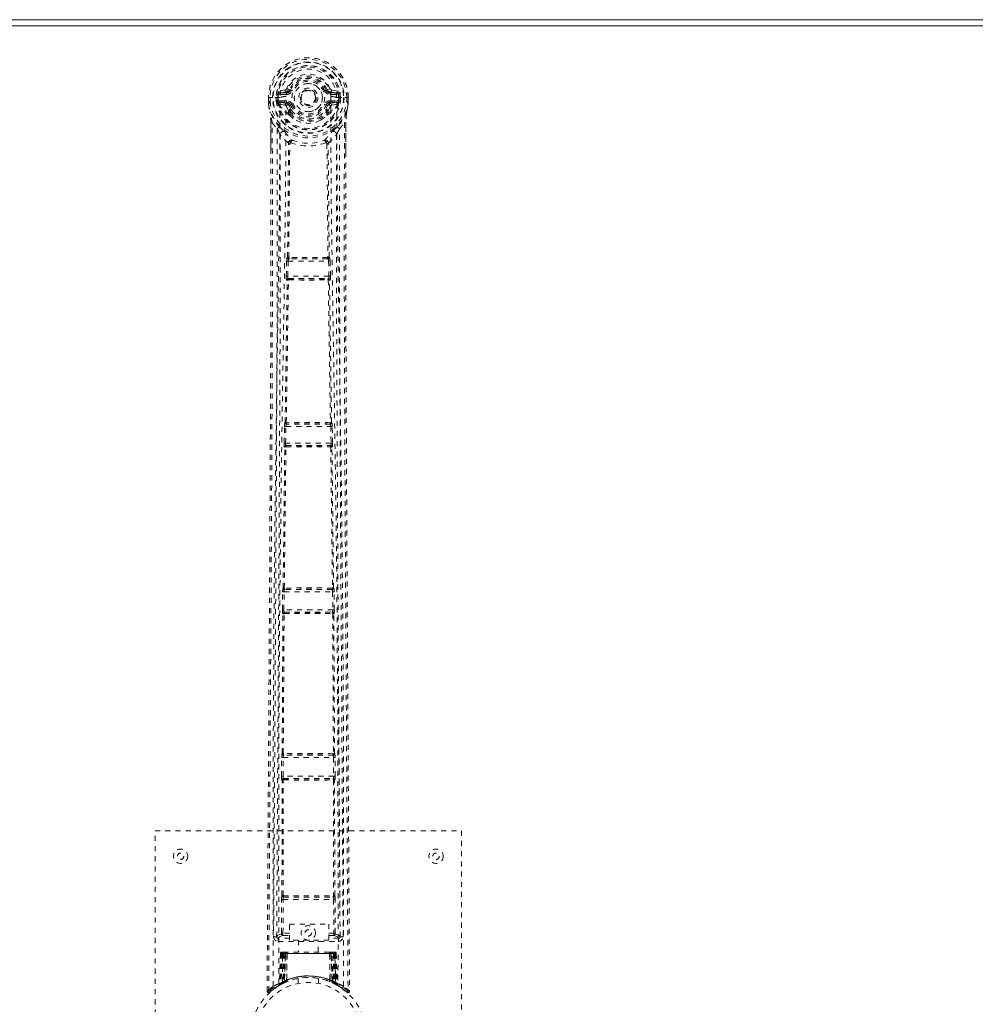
# Model space of a CAD drawing. Header units: inches. Extents: x 14 to 109.5, y 41.8 to 71.6.
# Tile 5 of 7: x 72.1 to 90.8, y 52.3 to 71.6. Entities that reach past the tile are written whole.
import ezdxf

# ---------------------------------------------------------------- set-up
doc = ezdxf.new("R2010")
doc.units = ezdxf.units.IN
doc.header["$MEASUREMENT"] = 0
doc.linetypes.add('SLD-Dashed', pattern=[0.075, 0.05, -0.025])
doc.linetypes.add('SLD-Solid', pattern=[0])

msp = doc.modelspace()

# ---------------------------------------------------------------- linework, layer by layer
at = {"color": 7, "linetype": 'SLD-Solid', "lineweight": 15}
for p, q in [((13.981, 71.556), (109.481, 71.556)), ((109.363, 71.438), (14.099, 71.438)), ((14.099, 71.438), (109.363, 71.438))]:
    msp.add_line(p, q, dxfattribs=at)
at = {"color": 7, "linetype": 'SLD-Dashed', "lineweight": 0}
for p, q in [((77.275, 70.18), (77.156, 70.157)), ((77.362, 70.185), (77.385, 70.175)), ((78.078, 70.175), (78.1, 70.185)), ((78.155, 70.208), (78.1, 70.185)), ((78.1, 70.185), (78.103, 70.178)), ((78.307, 70.157), (78.188, 70.18)), ((76.952, 70.034), (76.952, 69.956)), ((76.956, 70.034), (76.952, 70.034)), ((76.953, 70.035), (76.953, 69.955)), ((76.981, 70.034), (76.953, 70.034)), ((77.009, 70.034), (76.956, 70.034)), ((76.981, 70.034), (76.982, 69.957)), ((77.032, 70.034), (77.009, 70.034)), ((77.177, 70.034), (77.032, 70.034)), ((77.103, 69.962), (77.103, 70.034)), ((77.133, 69.962), (77.103, 69.96)), ((77.138, 70.034), (77.132, 70.034)), ((77.132, 70.034), (77.133, 69.963)), ((77.138, 69.958), (77.138, 70.034)), ((77.173, 69.969), (77.173, 69.939)), ((77.173, 69.969), (77.302, 69.969)), ((77.177, 70.034), (77.177, 70.034)), ((77.186, 70.121), (77.302, 70.141)), ((77.186, 70.121), (77.186, 70.091)), ((77.302, 70.121), (77.186, 70.121)), ((77.302, 70.091), (77.186, 70.091)), ((77.302, 70.141), (77.302, 70.121)), ((77.302, 70.091), (77.302, 70.121)), ((77.302, 69.969), (77.302, 69.939)), ((78.16, 70.141), (78.276, 70.121)), ((78.16, 70.141), (78.16, 70.121)), ((78.276, 70.121), (78.16, 70.121)), ((78.16, 70.091), (78.16, 70.121)), ((78.276, 70.091), (78.16, 70.091)), ((78.16, 69.969), (78.16, 69.939)), ((78.16, 69.969), (78.289, 69.969)), ((78.276, 70.091), (78.276, 70.121)), ((78.285, 70.034), (78.285, 70.034)), ((78.285, 70.034), (78.454, 70.034)), ((78.289, 69.939), (78.289, 69.969)), ((78.324, 69.958), (78.325, 70.034)), ((78.325, 70.034), (78.33, 70.034)), ((78.325, 70.034), (78.325, 70.034)), ((78.33, 69.963), (78.33, 70.034)), ((78.359, 69.96), (78.33, 69.962)), ((78.36, 70.034), (78.359, 69.961)), ((78.454, 70.034), (78.507, 70.034)), ((78.481, 69.957), (78.481, 70.034)), ((78.481, 70.034), (78.509, 70.034)), ((78.511, 70.034), (78.507, 70.034)), ((78.509, 69.955), (78.509, 70.035)), ((78.511, 70.034), (78.51, 69.956)), ((76.952, 69.956), (76.952, 69.956)), ((76.953, 69.909), (76.953, 69.905)), ((77.103, 69.96), (77.103, 69.962)), ((77.133, 69.962), (77.139, 69.942)), ((77.139, 69.942), (77.138, 69.958)), ((77.145, 69.92), (77.147, 69.916)), ((77.148, 69.916), (77.157, 69.906)), ((77.273, 69.885), (77.157, 69.906)), ((77.302, 69.914), (77.173, 69.939)), ((77.173, 69.939), (77.302, 69.939)), ((77.302, 69.914), (77.302, 69.939)), ((77.358, 69.873), (77.346, 69.892)), ((77.385, 69.884), (77.358, 69.873)), ((77.358, 69.873), (77.398, 69.786)), ((77.368, 69.772), (77.368, 69.734)), ((78.064, 69.786), (78.105, 69.873)), ((78.105, 69.873), (78.078, 69.884)), ((78.094, 69.734), (78.094, 69.772)), ((78.118, 69.769), (78.162, 69.862)), ((78.289, 69.939), (78.16, 69.914)), ((78.16, 69.914), (78.16, 69.939)), ((78.16, 69.939), (78.289, 69.939)), ((78.189, 69.885), (78.305, 69.906)), ((78.315, 69.916), (78.305, 69.906)), ((78.305, 69.906), (78.305, 69.906)), ((78.305, 69.906), (78.305, 69.906)), ((78.315, 69.916), (78.318, 69.92)), ((78.315, 69.916), (78.315, 69.916)), ((78.329, 69.962), (78.324, 69.942)), ((78.324, 69.942), (78.324, 69.958)), ((78.359, 69.961), (78.359, 69.96)), ((78.509, 69.909), (78.509, 69.905)), ((78.51, 69.956), (78.51, 69.956)), ((76.984, 69.732), (76.981, 69.75)), ((77.345, 69.731), (77.345, 69.769)), ((77.361, 69.688), (77.349, 69.707)), ((78.113, 69.707), (78.101, 69.688)), ((78.118, 69.731), (78.118, 69.769)), ((76.995, 68.929), (76.995, 69.536)), ((77.025, 69.536), (77.121, 69.421)), ((78.341, 69.421), (78.438, 69.536)), ((78.467, 69.536), (78.467, 68.962)), ((77.324, 66.905), (77.344, 69.125)), ((77.34, 69.142), (77.34, 69.142)), ((77.347, 66.907), (77.367, 69.128)), ((77.367, 69.128), (77.367, 69.128)), ((78.095, 69.128), (78.115, 66.907)), ((78.095, 69.128), (78.095, 69.128)), ((78.139, 66.905), (78.119, 69.125)), ((78.123, 69.142), (78.123, 69.142)), ((77.32, 66.904), (77.324, 66.905)), ((78.109, 66.902), (78.109, 66.902)), ((78.143, 66.904), (78.139, 66.905)), ((77.298, 66.534), (77.306, 66.829)), ((77.306, 66.829), (77.308, 66.857)), ((77.328, 66.533), (77.336, 66.828)), ((77.336, 66.828), (78.126, 66.828)), ((77.349, 66.873), (77.353, 66.874)), ((78.113, 66.873), (77.349, 66.873)), ((78.109, 66.874), (78.113, 66.873)), ((78.126, 66.828), (78.134, 66.533)), ((78.156, 66.829), (78.154, 66.857)), ((78.164, 66.534), (78.156, 66.829)), ((78.134, 66.533), (77.328, 66.533)), ((77.318, 66.456), (77.307, 66.459)), ((77.347, 66.485), (77.337, 66.488)), ((77.337, 66.488), (78.126, 66.488)), ((78.126, 66.488), (78.115, 66.485)), ((78.116, 66.462), (78.116, 66.462)), ((78.145, 66.456), (78.156, 66.459)), ((77.274, 63.67), (77.277, 63.671)), ((77.304, 63.639), (77.306, 63.64)), ((78.158, 63.639), (77.304, 63.639)), ((78.156, 63.64), (78.158, 63.639)), ((78.188, 63.67), (78.186, 63.671)), ((77.257, 63.268), (77.265, 63.595)), ((77.287, 63.267), (77.294, 63.594)), ((77.294, 63.594), (78.168, 63.594)), ((78.168, 63.594), (78.175, 63.267)), ((78.205, 63.268), (78.198, 63.595)), ((78.175, 63.267), (77.287, 63.267)), ((77.3, 63.219), (77.293, 63.222)), ((77.293, 63.222), (78.169, 63.222)), ((78.169, 63.222), (78.163, 63.219)), ((77.238, 60.433), (77.27, 63.19)), ((77.26, 60.435), (77.292, 63.191)), ((77.27, 63.19), (77.263, 63.193)), ((78.17, 63.191), (78.203, 60.435)), ((78.193, 63.19), (78.199, 63.193)), ((78.225, 60.433), (78.193, 63.19)), ((77.223, 60.005), (77.228, 60.357)), ((77.236, 60.432), (77.238, 60.433)), ((77.253, 60.004), (77.258, 60.357)), ((77.258, 60.357), (78.204, 60.357)), ((77.266, 60.402), (77.268, 60.403)), ((78.196, 60.402), (77.266, 60.402)), ((77.272, 60.403), (77.272, 60.403)), ((78.19, 60.403), (78.19, 60.403)), ((78.195, 60.403), (78.196, 60.402)), ((78.204, 60.357), (78.21, 60.004)), ((78.226, 60.432), (78.225, 60.433)), ((78.239, 60.005), (78.234, 60.357)), ((78.21, 60.004), (77.253, 60.004)), ((77.263, 59.957), (77.259, 59.959)), ((77.259, 59.959), (78.204, 59.959)), ((77.267, 59.957), (77.267, 59.957)), ((78.195, 59.957), (78.195, 59.957)), ((78.204, 59.959), (78.199, 59.957)), ((77.219, 57.192), (77.234, 59.928)), ((77.234, 59.928), (77.229, 59.93)), ((77.24, 57.193), (77.256, 59.929)), ((78.207, 59.929), (78.222, 57.193)), ((78.229, 59.928), (78.233, 59.93)), ((78.244, 57.192), (78.229, 59.928)), ((77.206, 56.746), (77.209, 57.116)), ((77.217, 57.191), (77.219, 57.192)), ((77.236, 56.745), (77.239, 57.116)), ((77.239, 57.116), (78.224, 57.116)), ((77.247, 57.161), (77.248, 57.162)), ((78.216, 57.161), (77.247, 57.161)), ((77.253, 57.162), (77.253, 57.162)), ((78.21, 57.162), (78.21, 57.162)), ((78.214, 57.162), (78.216, 57.161)), ((78.224, 57.116), (78.226, 56.745)), ((78.245, 57.191), (78.244, 57.192)), ((78.256, 56.746), (78.253, 57.116)), ((77.217, 56.669), (77.213, 56.671)), ((77.215, 54.412), (77.217, 56.669)), ((78.226, 56.745), (77.236, 56.745)), ((77.237, 54.413), (77.239, 56.67)), ((77.247, 56.699), (77.243, 56.7)), ((77.243, 56.7), (78.219, 56.7)), ((77.251, 56.698), (77.251, 56.698)), ((78.212, 56.698), (78.211, 56.698)), ((78.219, 56.7), (78.215, 56.699)), ((78.224, 56.67), (78.226, 54.413)), ((78.245, 56.669), (78.249, 56.671)), ((78.247, 54.412), (78.245, 56.669)), ((74.731, 47.681), (74.731, 55.681)), ((74.731, 55.681), (80.731, 55.681)), ((80.731, 55.681), (80.731, 47.681)), ((77.215, 54.412), (77.215, 54.412)), ((77.244, 54.382), (77.245, 54.382)), ((77.244, 54.382), (78.218, 54.382)), ((78.218, 54.382), (78.218, 54.382)), ((78.248, 54.412), (78.247, 54.412)), ((77.205, 53.677), (77.206, 54.337)), ((77.235, 53.677), (77.236, 54.337)), ((77.236, 54.337), (78.226, 54.337)), ((78.226, 54.337), (78.228, 53.677)), ((78.258, 53.677), (78.256, 54.337)), ((77.363, 53.852), (78.132, 53.852)), ((77.363, 53.538), (77.363, 53.852)), ((78.132, 53.852), (78.132, 53.538)), ((77.051, 53.605), (77.111, 53.605)), ((77.111, 53.609), (77.111, 53.607)), ((77.111, 53.605), (77.113, 53.594)), ((77.112, 53.604), (77.113, 53.594)), ((77.233, 53.632), (77.363, 53.632)), ((77.363, 53.677), (77.235, 53.677)), ((78.132, 53.677), (78.228, 53.677)), ((78.132, 53.632), (78.23, 53.632)), ((78.35, 53.594), (78.352, 53.605)), ((78.35, 53.594), (78.351, 53.604)), ((78.351, 53.607), (78.351, 53.609)), ((78.352, 53.605), (78.412, 53.605)), ((77.141, 53.575), (77.141, 53.515)), ((77.363, 53.575), (77.141, 53.575)), ((77.141, 53.515), (78.322, 53.515)), ((78.132, 53.538), (77.363, 53.538)), ((77.536, 53.538), (77.536, 53.306)), ((77.926, 53.306), (77.926, 53.538)), ((78.322, 53.575), (78.132, 53.575)), ((78.322, 53.515), (78.322, 53.575)), ((77.184, 53.277), (77.163, 52.671)), ((77.198, 53.277), (77.177, 52.679)), ((77.198, 53.277), (77.184, 53.277)), ((77.184, 53.277), (77.223, 53.277)), ((77.217, 53.28), (77.196, 52.686)), ((77.216, 53.277), (77.196, 52.69)), ((77.283, 53.277), (77.216, 53.277)), ((77.223, 52.719), (77.223, 53.277)), ((77.223, 53.277), (78.239, 53.277)), ((77.237, 53.306), (77.228, 53.306)), ((77.237, 53.277), (77.236, 52.726)), ((78.226, 53.277), (77.237, 53.277)), ((77.3, 53.306), (77.246, 53.306)), ((77.255, 53.277), (77.255, 52.734)), ((77.255, 53.277), (78.207, 53.277)), ((77.264, 52.725), (77.283, 53.277)), ((77.284, 53.277), (77.265, 52.726)), ((77.283, 53.277), (77.284, 53.277)), ((77.306, 52.753), (77.312, 53.277)), ((77.315, 53.277), (77.31, 52.755)), ((77.315, 53.277), (77.312, 53.277)), ((77.321, 53.306), (77.314, 53.306)), ((78.148, 53.277), (77.315, 53.277)), ((78.14, 53.306), (77.322, 53.306)), ((78.148, 53.306), (78.141, 53.306)), ((78.152, 52.755), (78.148, 53.277)), ((78.151, 53.277), (78.148, 53.277)), ((78.151, 53.277), (78.156, 52.753)), ((78.216, 53.306), (78.162, 53.306)), ((78.197, 52.726), (78.178, 53.277)), ((78.178, 53.277), (78.179, 53.277)), ((78.179, 53.277), (78.199, 52.725)), ((78.246, 53.277), (78.179, 53.277)), ((78.207, 53.306), (78.214, 53.306)), ((78.207, 52.734), (78.207, 53.277)), ((78.235, 53.306), (78.225, 53.306)), ((78.226, 53.277), (78.226, 52.726)), ((78.226, 53.277), (78.265, 53.277)), ((78.239, 53.277), (78.24, 52.719)), ((78.266, 52.686), (78.246, 53.28)), ((78.246, 53.277), (78.267, 52.69)), ((78.265, 53.277), (78.285, 52.679)), ((78.278, 53.277), (78.265, 53.277)), ((78.278, 53.277), (78.299, 52.671)), ((77.188, 52.668), (77.085, 52.604)), ((77.149, 52.646), (77.162, 52.654)), ((77.163, 52.671), (77.177, 52.679)), ((77.18, 52.665), (77.247, 52.699)), ((77.196, 52.69), (77.264, 52.725)), ((77.235, 52.693), (77.223, 52.719)), ((77.247, 52.699), (77.248, 52.7)), ((77.251, 52.701), (77.249, 52.7)), ((77.267, 52.708), (77.255, 52.734)), ((77.265, 52.726), (77.264, 52.725)), ((77.296, 52.719), (77.265, 52.705)), ((77.306, 52.753), (77.31, 52.755)), ((77.531, 52.788), (77.531, 52.692)), ((77.931, 52.692), (77.931, 52.788)), ((78.149, 52.728), (78.154, 52.726)), ((78.152, 52.755), (78.156, 52.753)), ((78.207, 52.734), (78.195, 52.708)), ((78.199, 52.725), (78.197, 52.726)), ((78.199, 52.725), (78.267, 52.69)), ((78.212, 52.7), (78.214, 52.7)), ((78.214, 52.7), (78.215, 52.699)), ((78.215, 52.699), (78.282, 52.665)), ((78.225, 52.694), (78.227, 52.693)), ((78.285, 52.679), (78.299, 52.671)), ((78.294, 52.659), (78.308, 52.651)), ((78.3, 52.654), (78.314, 52.646)), ((76.924, 52.539), (76.954, 52.539)), ((77.078, 52.599), (76.974, 52.516)), ((77.063, 52.589), (77.082, 52.604))]:
    msp.add_line(p, q, dxfattribs=at)
at = {"color": 7, "linetype": 'SLD-Dashed', "lineweight": 0, "flags": 128}
for points in [[(78.168, 70.052), (78.162, 70.131), (78.137, 70.208), (78.096, 70.279), (78.041, 70.34), (77.974, 70.389), (77.898, 70.426), (77.816, 70.448), (77.731, 70.456), (77.646, 70.448), (77.565, 70.426), (77.489, 70.389), (77.422, 70.34), (77.366, 70.279), (77.325, 70.208), (77.301, 70.131), (77.294, 70.052)], [(77.412, 70.164), (77.407, 70.166), (77.402, 70.168), (77.397, 70.17), (77.393, 70.172), (77.39, 70.173), (77.387, 70.174), (77.385, 70.175), (77.385, 70.175)], [(78.05, 70.164), (78.056, 70.166), (78.061, 70.168), (78.065, 70.17), (78.069, 70.172), (78.073, 70.173), (78.076, 70.174), (78.077, 70.175), (78.078, 70.175)], [(76.952, 70.034), (76.951, 70.034), (76.952, 70.034), (76.953, 70.034)], [(77.043, 52.633), (77.041, 55.076), (77.045, 57.517), (77.059, 59.958), (77.085, 62.396), (77.112, 64.309), (77.142, 66.221), (77.167, 68.129), (77.177, 70.034)], [(77.133, 69.962), (77.133, 69.962), (77.133, 69.962)], [(77.138, 69.958), (77.155, 69.966), (77.173, 69.969)], [(77.186, 70.091), (77.163, 70.095), (77.143, 70.108)], [(77.152, 52.688), (77.15, 55.126), (77.154, 57.562), (77.17, 59.997), (77.198, 62.43), (77.227, 64.339), (77.259, 66.246), (77.285, 68.15), (77.294, 70.052)], [(78.168, 70.052), (78.178, 68.116), (78.205, 66.177), (78.237, 64.235), (78.267, 62.291), (78.29, 60.345), (78.307, 57.794), (78.313, 55.242), (78.311, 52.688)], [(78.319, 70.108), (78.3, 70.095), (78.276, 70.091)], [(78.419, 52.633), (78.422, 55.076), (78.418, 57.517), (78.404, 59.958), (78.378, 62.396), (78.35, 64.31), (78.32, 66.221), (78.295, 68.129), (78.285, 70.034)], [(78.289, 69.969), (78.307, 69.966), (78.324, 69.958)], [(78.33, 69.962), (78.329, 69.962), (78.329, 69.962)], [(78.509, 70.034), (78.51, 70.034), (78.511, 70.034), (78.511, 70.034)], [(76.982, 69.957), (76.975, 69.956), (76.969, 69.956), (76.964, 69.956), (76.959, 69.956), (76.955, 69.956), (76.953, 69.956), (76.952, 69.956), (76.952, 69.956)], [(76.982, 69.956), (76.98, 69.952), (76.972, 69.941), (76.97, 69.936), (76.97, 69.931), (76.969, 69.927), (76.968, 69.925), (76.967, 69.924), (76.963, 69.922), (76.959, 69.921), (76.958, 69.92), (76.957, 69.919), (76.957, 69.915), (76.956, 69.906), (76.955, 69.905), (76.955, 69.904), (76.954, 69.904), (76.953, 69.905)], [(76.953, 69.909), (76.966, 69.821), (76.981, 69.75)], [(76.953, 69.905), (76.967, 69.813), (76.983, 69.739)], [(77.301, 69.862), (77.287, 69.879), (77.273, 69.885)], [(77.345, 69.769), (77.322, 69.811), (77.301, 69.862)], [(77.412, 69.896), (77.407, 69.894), (77.402, 69.891), (77.397, 69.889), (77.393, 69.888), (77.39, 69.886), (77.387, 69.885), (77.385, 69.884), (77.385, 69.884)], [(78.05, 69.896), (78.056, 69.894), (78.061, 69.891), (78.065, 69.889), (78.069, 69.888), (78.073, 69.886), (78.076, 69.885), (78.077, 69.884), (78.078, 69.884)], [(78.162, 69.862), (78.175, 69.879), (78.189, 69.885)], [(78.48, 69.739), (78.496, 69.813), (78.509, 69.905)], [(78.481, 69.957), (78.487, 69.956), (78.493, 69.956), (78.499, 69.956), (78.503, 69.956), (78.507, 69.956), (78.509, 69.956), (78.511, 69.956), (78.51, 69.956)], [(78.509, 69.905), (78.508, 69.904), (78.508, 69.904), (78.507, 69.904), (78.507, 69.906), (78.506, 69.914), (78.505, 69.918), (78.504, 69.92), (78.503, 69.92), (78.499, 69.921), (78.497, 69.922), (78.496, 69.923), (78.495, 69.925), (78.494, 69.932), (78.492, 69.937), (78.49, 69.941), (78.485, 69.948), (78.482, 69.952), (78.481, 69.956)], [(78.509, 69.909), (78.497, 69.821), (78.481, 69.75)], [(76.981, 69.75), (76.981, 69.745), (76.983, 69.739)], [(77.163, 69.461), (77.063, 69.584), (76.983, 69.739)], [(77.349, 69.707), (77.349, 69.708), (77.345, 69.731)], [(77.361, 69.688), (77.439, 69.621), (77.492, 69.592)], [(77.971, 69.592), (78.023, 69.622), (78.101, 69.688)], [(78.118, 69.731), (78.114, 69.708), (78.113, 69.707)], [(78.48, 69.739), (78.399, 69.584), (78.299, 69.461)], [(78.476, 69.706), (78.471, 69.652), (78.467, 69.536)], [(78.481, 69.75), (78.478, 69.73), (78.476, 69.706)], [(78.48, 69.739), (78.481, 69.745), (78.481, 69.75)], [(76.954, 52.539), (76.96, 53.474), (76.966, 54.446), (76.972, 55.454), (76.977, 56.223), (76.977, 56.325), (76.978, 56.428), (76.979, 56.531), (76.979, 56.634), (76.98, 56.737), (76.981, 56.862), (76.983, 57.228), (76.985, 57.564), (76.987, 57.867), (76.989, 58.138), (76.992, 58.646), (76.994, 59.09), (76.998, 59.748), (77.002, 60.347), (77.005, 60.889), (77.009, 61.497), (77.012, 62.117), (77.018, 63.315), (77.023, 64.591), (77.027, 65.823), (77.029, 67.064), (77.028, 68.314), (77.025, 69.536)], [(76.995, 69.536), (76.995, 69.536), (76.996, 69.536), (76.999, 69.536), (77.002, 69.536), (77.006, 69.536), (77.012, 69.536), (77.018, 69.536), (77.025, 69.536)], [(76.997, 69.536), (76.998, 69.258), (76.999, 69.019), (76.999, 68.928)], [(77.121, 69.421), (77.122, 68.663), (77.123, 67.868), (77.122, 67.038), (77.12, 66.171), (77.118, 65.32), (77.115, 64.603), (77.112, 63.918), (77.108, 63.182), (77.104, 62.396), (77.103, 62.154), (77.102, 61.909), (77.1, 61.659), (77.099, 61.441), (77.098, 61.264), (77.097, 61.079), (77.096, 60.885), (77.094, 60.682), (77.092, 60.273), (77.089, 59.833), (77.086, 59.361), (77.086, 59.268), (77.085, 59.245), (77.085, 59.228), (77.085, 59.205), (77.085, 59.176), (77.085, 59.14), (77.085, 59.098), (77.084, 58.952), (77.082, 58.759), (77.081, 58.558), (77.08, 58.323), (77.078, 58.055), (77.077, 57.941), (77.077, 57.821), (77.076, 57.696), (77.075, 57.566), (77.074, 57.483), (77.074, 57.403), (77.069, 56.568), (77.064, 55.764), (77.059, 55.002), (77.055, 54.282), (77.051, 53.605)], [(78.412, 53.605), (78.408, 54.217), (78.404, 54.864), (78.4, 55.546), (78.396, 56.263), (78.391, 57.005), (78.39, 57.105), (78.39, 57.205), (78.389, 57.306), (78.389, 57.407), (78.388, 57.509), (78.387, 57.638), (78.385, 58.023), (78.383, 58.366), (78.381, 58.666), (78.379, 58.924), (78.378, 59.067), (78.377, 59.192), (78.377, 59.3), (78.376, 59.39), (78.376, 59.464), (78.375, 59.521), (78.374, 59.651), (78.373, 59.826), (78.37, 60.348), (78.367, 60.83), (78.366, 61.06), (78.365, 61.279), (78.363, 61.488), (78.362, 61.748), (78.36, 62.01), (78.359, 62.266), (78.358, 62.515), (78.352, 63.634), (78.347, 64.824), (78.343, 65.964), (78.34, 67.119), (78.34, 68.283), (78.341, 69.421)], [(78.438, 69.536), (78.434, 68.2), (78.434, 66.846), (78.436, 65.468), (78.441, 64.142), (78.447, 62.776), (78.454, 61.41), (78.462, 60.109), (78.469, 58.956), (78.474, 58.15), (78.482, 56.825), (78.489, 55.683), (78.496, 54.593), (78.502, 53.545), (78.508, 52.538)], [(78.467, 69.536), (78.468, 69.536), (78.466, 69.536), (78.464, 69.536), (78.461, 69.536), (78.456, 69.536), (78.451, 69.536), (78.445, 69.536), (78.438, 69.536)], [(78.464, 68.962), (78.465, 69.205), (78.466, 69.536)], [(77.181, 69.309), (77.178, 65.384), (77.159, 61.458), (77.135, 57.532), (77.111, 53.605)], [(77.34, 69.142), (77.255, 69.221), (77.181, 69.309)], [(77.259, 69.373), (77.268, 69.364), (77.274, 69.358)], [(78.123, 69.142), (78.208, 69.221), (78.282, 69.309)], [(78.204, 69.373), (78.194, 69.364), (78.189, 69.358)], [(78.352, 53.605), (78.328, 57.532), (78.304, 61.458), (78.285, 65.384), (78.282, 69.309)], [(77.387, 69.148), (77.383, 69.158), (77.376, 69.165), (77.369, 69.17), (77.36, 69.171), (77.353, 69.168), (77.346, 69.162), (77.342, 69.153), (77.34, 69.142)], [(78.123, 69.142), (78.121, 69.153), (78.116, 69.162), (78.11, 69.168), (78.102, 69.171), (78.094, 69.17), (78.086, 69.165), (78.08, 69.158), (78.075, 69.148)], [(76.924, 52.539), (76.95, 56.789), (76.976, 61.038), (76.996, 65.288), (76.995, 68.929)], [(78.467, 68.962), (78.467, 65.288), (78.486, 61.038), (78.512, 56.789), (78.538, 52.539)], [(77.347, 66.907), (77.341, 66.904), (77.336, 66.899), (77.334, 66.893), (77.334, 66.888), (77.336, 66.882), (77.34, 66.878), (77.347, 66.875), (77.353, 66.874)], [(77.347, 66.907), (77.35, 66.904), (77.351, 66.903), (77.352, 66.902), (77.353, 66.902)], [(78.109, 66.874), (78.116, 66.875), (78.122, 66.878), (78.126, 66.882), (78.129, 66.888), (78.128, 66.893), (78.126, 66.899), (78.122, 66.904), (78.115, 66.907)], [(78.109, 66.902), (78.11, 66.902), (78.111, 66.903), (78.113, 66.904), (78.115, 66.907)], [(77.306, 66.829), (77.31, 66.829), (77.316, 66.829), (77.326, 66.828), (77.336, 66.828)], [(78.126, 66.828), (78.137, 66.828), (78.146, 66.829), (78.153, 66.829), (78.156, 66.829)], [(77.298, 66.534), (77.3, 66.534), (77.302, 66.534), (77.305, 66.534), (77.308, 66.534), (77.313, 66.534), (77.318, 66.534), (77.323, 66.534), (77.328, 66.533)], [(78.134, 66.533), (78.14, 66.534), (78.145, 66.534), (78.15, 66.534), (78.154, 66.534), (78.158, 66.534), (78.161, 66.534), (78.163, 66.534), (78.164, 66.534)], [(77.277, 63.671), (77.297, 65.064), (77.318, 66.456)], [(77.299, 63.673), (77.32, 65.066), (77.341, 66.458)], [(77.347, 66.485), (77.341, 66.484), (77.336, 66.482), (77.332, 66.478), (77.33, 66.474), (77.33, 66.469), (77.332, 66.465), (77.336, 66.461), (77.341, 66.458)], [(77.346, 66.462), (77.345, 66.462), (77.344, 66.462), (77.343, 66.461), (77.341, 66.458)], [(78.121, 66.458), (78.127, 66.461), (78.131, 66.465), (78.132, 66.469), (78.132, 66.474), (78.13, 66.478), (78.127, 66.482), (78.121, 66.484), (78.115, 66.485)], [(78.121, 66.458), (78.142, 65.066), (78.163, 63.673)], [(78.186, 63.671), (78.165, 65.064), (78.145, 66.456)], [(77.266, 63.614), (77.265, 63.609), (77.267, 63.595)], [(77.299, 63.673), (77.293, 63.669), (77.289, 63.665), (77.287, 63.659), (77.287, 63.653), (77.289, 63.648), (77.293, 63.644), (77.299, 63.641), (77.306, 63.64)], [(78.156, 63.64), (78.163, 63.641), (78.169, 63.644), (78.174, 63.648), (78.176, 63.653), (78.176, 63.659), (78.174, 63.665), (78.169, 63.669), (78.163, 63.673)], [(78.157, 63.668), (78.158, 63.668), (78.159, 63.668), (78.161, 63.669), (78.163, 63.673)], [(78.196, 63.595), (78.197, 63.609), (78.197, 63.614)], [(77.265, 63.595), (77.268, 63.595), (77.274, 63.595), (77.284, 63.595), (77.294, 63.594)], [(78.168, 63.594), (78.178, 63.595), (78.188, 63.595), (78.195, 63.595), (78.198, 63.595)], [(77.257, 63.268), (77.258, 63.268), (77.26, 63.268), (77.263, 63.268), (77.267, 63.267), (77.271, 63.267), (77.276, 63.267), (77.282, 63.267), (77.287, 63.267)], [(77.3, 63.219), (77.293, 63.218), (77.288, 63.216), (77.284, 63.212), (77.281, 63.208), (77.281, 63.203), (77.283, 63.199), (77.287, 63.195), (77.292, 63.192)], [(78.17, 63.192), (78.175, 63.195), (78.179, 63.199), (78.181, 63.203), (78.181, 63.208), (78.179, 63.212), (78.175, 63.216), (78.169, 63.218), (78.163, 63.219)], [(78.175, 63.267), (78.181, 63.267), (78.186, 63.267), (78.191, 63.267), (78.195, 63.267), (78.199, 63.268), (78.202, 63.268), (78.204, 63.268), (78.205, 63.268)], [(77.298, 63.196), (77.297, 63.196), (77.296, 63.195), (77.294, 63.194), (77.292, 63.192)], [(77.228, 60.357), (77.231, 60.357), (77.238, 60.357), (77.248, 60.357), (77.258, 60.357)], [(77.229, 60.377), (77.229, 60.371), (77.23, 60.357)], [(77.26, 60.435), (77.254, 60.431), (77.25, 60.426), (77.248, 60.421), (77.248, 60.415), (77.25, 60.41), (77.255, 60.406), (77.261, 60.404), (77.268, 60.403)], [(77.26, 60.435), (77.262, 60.431), (77.264, 60.43), (77.265, 60.43), (77.266, 60.43)], [(78.195, 60.403), (78.202, 60.404), (78.208, 60.406), (78.212, 60.41), (78.215, 60.415), (78.215, 60.421), (78.213, 60.426), (78.209, 60.431), (78.203, 60.435)], [(78.197, 60.43), (78.198, 60.43), (78.199, 60.43), (78.2, 60.431), (78.203, 60.435)], [(78.204, 60.357), (78.215, 60.357), (78.225, 60.357), (78.231, 60.357), (78.234, 60.357)], [(78.232, 60.357), (78.234, 60.371), (78.234, 60.377)], [(77.223, 60.005), (77.224, 60.005), (77.226, 60.005), (77.229, 60.005), (77.233, 60.005), (77.237, 60.005), (77.242, 60.005), (77.247, 60.004), (77.253, 60.004)], [(77.263, 59.957), (77.257, 59.956), (77.251, 59.954), (77.247, 59.95), (77.245, 59.946), (77.245, 59.941), (77.246, 59.936), (77.25, 59.932), (77.256, 59.929)], [(78.207, 59.929), (78.212, 59.932), (78.216, 59.936), (78.218, 59.941), (78.218, 59.946), (78.215, 59.95), (78.211, 59.954), (78.205, 59.956), (78.199, 59.957)], [(78.21, 60.004), (78.215, 60.004), (78.22, 60.005), (78.225, 60.005), (78.23, 60.005), (78.233, 60.005), (78.236, 60.005), (78.238, 60.005), (78.239, 60.005)], [(77.261, 59.933), (77.26, 59.933), (77.259, 59.933), (77.258, 59.932), (77.256, 59.929)], [(78.207, 59.929), (78.205, 59.932), (78.203, 59.933), (78.202, 59.933), (78.202, 59.933)], [(78.348, 54.176), (78.346, 54.619), (78.342, 55.189), (78.339, 55.721), (78.336, 56.213), (78.333, 56.659), (78.331, 57.067), (78.328, 57.437), (78.326, 57.769), (78.323, 58.224), (78.322, 58.521)], [(77.209, 57.116), (77.212, 57.116), (77.219, 57.116), (77.228, 57.116), (77.239, 57.116)], [(77.21, 57.132), (77.21, 57.128), (77.211, 57.116)], [(77.24, 57.193), (77.234, 57.189), (77.231, 57.185), (77.229, 57.18), (77.229, 57.174), (77.231, 57.169), (77.236, 57.165), (77.242, 57.163), (77.248, 57.162)], [(77.24, 57.193), (77.243, 57.19), (77.244, 57.188), (77.245, 57.188), (77.246, 57.188)], [(78.214, 57.162), (78.221, 57.163), (78.227, 57.165), (78.231, 57.169), (78.234, 57.174), (78.234, 57.18), (78.232, 57.185), (78.228, 57.189), (78.222, 57.193)], [(78.216, 57.188), (78.217, 57.188), (78.218, 57.188), (78.22, 57.19), (78.222, 57.193)], [(78.224, 57.116), (78.234, 57.116), (78.244, 57.116), (78.251, 57.116), (78.253, 57.116)], [(78.251, 57.116), (78.253, 57.128), (78.253, 57.132)], [(77.206, 56.746), (77.207, 56.746), (77.209, 56.746), (77.212, 56.746), (77.216, 56.746), (77.22, 56.745), (77.225, 56.745), (77.231, 56.745), (77.236, 56.745)], [(77.247, 56.699), (77.241, 56.698), (77.235, 56.695), (77.231, 56.692), (77.228, 56.687), (77.228, 56.682), (77.23, 56.677), (77.233, 56.673), (77.239, 56.67)], [(77.244, 56.674), (77.243, 56.674), (77.243, 56.674), (77.241, 56.673), (77.239, 56.67)], [(78.224, 56.67), (78.229, 56.673), (78.233, 56.677), (78.234, 56.682), (78.234, 56.687), (78.232, 56.692), (78.228, 56.695), (78.222, 56.698), (78.215, 56.699)], [(78.224, 56.67), (78.221, 56.673), (78.22, 56.674), (78.219, 56.674), (78.218, 56.674)], [(78.226, 56.745), (78.232, 56.745), (78.237, 56.745), (78.242, 56.745), (78.246, 56.746), (78.25, 56.746), (78.253, 56.746), (78.255, 56.746), (78.256, 56.746)], [(77.237, 54.413), (77.231, 54.409), (77.228, 54.405), (77.225, 54.4), (77.226, 54.394), (77.228, 54.39), (77.232, 54.386), (77.238, 54.383), (77.245, 54.382)], [(77.237, 54.413), (77.239, 54.41), (77.241, 54.408), (77.242, 54.408), (77.243, 54.408)], [(77.243, 54.408), (77.485, 54.408), (77.731, 54.408), (77.978, 54.408), (78.22, 54.408)], [(77.249, 54.382), (77.367, 54.382), (77.485, 54.382), (77.605, 54.382), (77.725, 54.382), (77.835, 54.382), (77.945, 54.382), (78.05, 54.382), (78.132, 54.382), (78.213, 54.382)], [(78.218, 54.382), (78.224, 54.383), (78.23, 54.386), (78.234, 54.39), (78.237, 54.394), (78.237, 54.4), (78.235, 54.405), (78.231, 54.409), (78.225, 54.413)], [(77.206, 54.337), (77.207, 54.337), (77.209, 54.337), (77.212, 54.337), (77.216, 54.337), (77.221, 54.337), (77.225, 54.337), (77.231, 54.337), (77.236, 54.337)], [(78.226, 54.337), (78.237, 54.337), (78.246, 54.337), (78.253, 54.337), (78.256, 54.337)], [(77.111, 53.605), (77.134, 53.634), (77.203, 53.662)], [(77.141, 53.575), (77.164, 53.604), (77.233, 53.632)], [(77.205, 53.677), (77.208, 53.677), (77.215, 53.677), (77.223, 53.677), (77.235, 53.677)], [(78.258, 53.677), (78.255, 53.677), (78.248, 53.677), (78.238, 53.677), (78.228, 53.677)], [(78.23, 53.632), (78.299, 53.604), (78.322, 53.575)], [(78.352, 53.605), (78.329, 53.634), (78.259, 53.662)], [(77.237, 53.277), (77.222, 53.277), (77.21, 53.277), (77.201, 53.277), (77.198, 53.277)], [(77.216, 53.277), (77.216, 53.277), (77.218, 53.277), (77.222, 53.277), (77.227, 53.277), (77.233, 53.277), (77.24, 53.277), (77.247, 53.277), (77.255, 53.277)], [(77.312, 53.277), (77.302, 53.277), (77.293, 53.277), (77.287, 53.277), (77.284, 53.277)], [(77.312, 53.277), (77.312, 53.282), (77.313, 53.288), (77.313, 53.293), (77.315, 53.297), (77.316, 53.301), (77.318, 53.304), (77.319, 53.305), (77.321, 53.306)], [(78.141, 53.306), (78.145, 53.304), (78.148, 53.297), (78.15, 53.288), (78.151, 53.277)], [(78.178, 53.277), (78.175, 53.277), (78.169, 53.277), (78.161, 53.277), (78.151, 53.277)], [(78.207, 53.277), (78.215, 53.277), (78.223, 53.277), (78.23, 53.277), (78.236, 53.277), (78.241, 53.277), (78.244, 53.277), (78.246, 53.277), (78.246, 53.277)], [(78.239, 53.277), (78.254, 53.277), (78.267, 53.277), (78.272, 53.277), (78.275, 53.277), (78.278, 53.277)], [(77.219, 52.685), (77.227, 52.69), (77.234, 52.696)], [(77.308, 52.726), (77.309, 52.727), (77.31, 52.729), (77.311, 52.731), (77.311, 52.735), (77.31, 52.739), (77.309, 52.743), (77.308, 52.748), (77.306, 52.753)], [(78.154, 52.726), (78.153, 52.727), (78.152, 52.729), (78.152, 52.731), (78.152, 52.735), (78.152, 52.739), (78.153, 52.743), (78.155, 52.748), (78.156, 52.753)], [(78.314, 52.646), (78.312, 52.647), (78.312, 52.647)], [(78.49, 52.519), (78.497, 52.515), (78.505, 52.513), (78.513, 52.512), (78.521, 52.513), (78.528, 52.517), (78.533, 52.522), (78.537, 52.529), (78.538, 52.536)], [(78.538, 52.539), (78.538, 52.539), (78.536, 52.539), (78.53, 52.539), (78.52, 52.539), (78.514, 52.539), (78.508, 52.539)]]:
    msp.add_lwpolyline(points, dxfattribs=at)
at = {"color": 7, "linetype": 'SLD-Dashed', "lineweight": 0}
for centre, radius in [((77.731, 70.03), 0.7), ((77.731, 70.03), 0.69), ((77.731, 70.03), 0.623), ((77.731, 70.03), 0.32), ((77.731, 70.03), 0.275), ((77.731, 70.03), 0.188), ((77.731, 70.03), 0.157), ((77.731, 70.03), 0.142), ((77.731, 70.03), 0.14), ((77.731, 70.03), 0.138), ((75.231, 55.181), 0.14), ((80.231, 55.181), 0.14), ((75.231, 55.181), 0.0625), ((80.231, 55.181), 0.0625), ((77.731, 53.681), 0.141), ((77.731, 53.681), 0.0625), ((77.731, 51.681), 1.125), ((77.731, 51.681), 1.03)]:
    msp.add_circle(centre, radius, dxfattribs=at)
for centre, radius, start, end in [((77.731, 70.03), 0.78, 0, 179.6863), ((77.731, 70.03), 0.78, 0.3208, 179.6784), ((77.731, 70.03), 0.75, 0.321, 179.679), ((77.731, 70.03), 0.629, 0.4095, 179.5861), ((77.731, 70.03), 0.599, 0.4095, 179.5861), ((77.731, 70.034), 0.554, 0.0503, 179.957), ((77.731, 70.03), 0.459, 22.774, 157.226), ((77.731, 70.03), 0.4, 22.774, 157.226), ((77.731, 70.03), 0.376, 22.774, 157.226), ((77.731, 70.03), 0.346, 22.7741, 157.2259), ((77.347, 70.081), 0.206, 158.3437, 172.3406), ((77.185, 70.151), 0.0299, 167.8905, 271.9536), ((77.303, 70.171), 0.0301, 162.38, 268.5424), ((77.266, 70.225), 0.0456, 281.4005, 337.4269), ((77.297, 70.212), 0.0714, 274.7338, 337.1531), ((77.302, 70.21), 0.089, 270, 337.226), ((77.302, 70.21), 0.119, 269.9999, 337.2262), ((75.316, 65.387), 5.215, 66.8998, 67.5516), ((77.731, 70.03), 0.275, 89.9999, 270.0001), ((77.731, 70.03), 0.275, 269.9999, 90.0001), ((78.16, 70.21), 0.119, 202.7742, 270.0003), ((78.16, 70.21), 0.089, 202.774, 270), ((78.166, 70.213), 0.0716, 208.9499, 265.1677), ((78.197, 70.225), 0.0457, 202.6611, 258.5135), ((78.159, 70.171), 0.0301, 271.45, 17.626), ((78.278, 70.151), 0.0299, 268.0455, 12.1104), ((78.115, 70.081), 0.206, 7.6623, 21.656), ((77.731, 70.03), 0.593, 172.3909, 179.5868), ((77.292, 69.663), 0.389, 89.6795, 107.1672), ((77.302, 69.85), 0.119, 22.7738, 90.0001), ((78.16, 69.85), 0.119, 89.9997, 157.2258), ((78.175, 69.693), 0.358, 72.1164, 91.0935), ((77.731, 70.03), 0.593, 0.4056, 7.6091), ((77.388, 69.944), 0.436, 178.3395, 185.6109), ((77.775, 69.951), 0.823, 179.6526, 182.9167), ((77.731, 70.03), 0.788, 189.1184, 350.8816), ((77.731, 70.03), 0.753, 185.5815, 354.4204), ((77.731, 70.03), 0.632, 186.2979, 353.7021), ((77.731, 70.03), 0.602, 186.4998, 353.5002), ((77.213, 69.949), 0.0747, 185.4469, 203.3657), ((77.173, 69.908), 0.0305, 89.0049, 157.7985), ((77.594, 70.12), 0.491, 204.6711, 241.7218), ((77.534, 70.122), 0.435, 209.8473, 244.1935), ((77.303, 69.884), 0.03, 91.1028, 179.1119), ((77.331, 69.856), 0.031, 31.7504, 170.0621), ((77.302, 69.85), 0.089, 22.774, 90), ((77.302, 69.86), 0.0543, 36.2286, 89.3766), ((77.375, 69.766), 0.0305, 40.9393, 174.043), ((77.366, 69.698), 0.0744, 88.1587, 106.2941), ((77.401, 69.74), 0.0463, 93.6886, 135.7309), ((77.731, 70.04), 0.451, 216.3983, 323.6017), ((77.731, 70.03), 0.376, 202.774, 337.226), ((77.731, 70.025), 0.41, 215.7176, 324.304), ((77.731, 70.03), 0.346, 202.7741, 337.2259), ((78.087, 69.766), 0.0305, 5.9515, 139.0173), ((78.061, 69.74), 0.0466, 44.3467, 86.1456), ((78.16, 69.85), 0.089, 90, 157.226), ((78.097, 69.698), 0.0744, 73.7145, 91.8377), ((77.874, 70.114), 0.483, 297.9631, 335.8052), ((78.165, 69.849), 0.0647, 94.7259, 158.8786), ((78.131, 69.856), 0.031, 9.9998, 148.1914), ((77.929, 70.122), 0.434, 295.7996, 330.1525), ((78.159, 69.884), 0.03, 0.8852, 88.8978), ((78.29, 69.908), 0.0305, 22.199, 90.9954), ((78.218, 69.958), 0.107, 339.3654, 351.822), ((82.858, 69.754), 4.353, 177.3277, 177.9926), ((77.704, 69.951), 0.806, 357.0496, 0.3834), ((73.289, 68.871), 3.794, 10.0831, 13.225), ((74.143, 69.45), 2.855, 1.7276, 5.6804), ((75.671, 69.559), 1.325, 359.004, 7.5062), ((77.366, 69.659), 0.0746, 88.1629, 106.2351), ((77.404, 69.676), 0.0441, 127.0528, 165.3882), ((77.4, 69.734), 0.0316, 180.7151, 225.4128), ((77.731, 70.062), 0.498, 224.7107, 315.2893), ((77.731, 69.996), 0.47, 239.4275, 300.6383), ((78.063, 69.734), 0.0316, 314.5901, 359.2872), ((78.058, 69.676), 0.0441, 14.6107, 52.951), ((78.097, 69.659), 0.0747, 73.771, 91.8374), ((82.175, 68.871), 3.796, 166.7761, 169.9164), ((81.561, 69.438), 3.096, 175.0389, 178.214), ((77.815, 68.742), 0.97, 132.1784, 135.6423), ((83.267, 72.626), 6.932, 207.5427, 208.5893), ((78.7, 71.032), 2.198, 225.6342, 229.0193), ((76.763, 71.031), 2.196, 310.9797, 314.3668), ((72.06, 72.698), 7.084, 331.422, 332.446), ((77.647, 68.741), 0.971, 44.3608, 47.8201), ((77.241, 69.307), 0.0608, 58.0522, 177.8236), ((77.998, 69.866), 0.885, 215.0113, 229.1441), ((77.4, 69.139), 0.0608, 71.8538, 176.6898), ((77.473, 69.126), 0.0884, 127.1372, 165.71), ((77.731, 69.978), 0.841, 248.2525, 291.7505), ((77.464, 69.866), 0.885, 310.8582, 324.9884), ((78.062, 69.139), 0.0608, 3.3113, 108.1462), ((77.99, 69.126), 0.0884, 14.2837, 52.871), ((78.221, 69.307), 0.0608, 2.1731, 121.9472), ((77.316, 69.128), 0.0278, 354.3089, 31.8655), ((77.364, 69.053), 0.0745, 87.7863, 105.7732), ((77.391, 69.123), 0.0249, 99.8123, 168.1851), ((77.731, 70.047), 0.963, 249.0617, 290.9478), ((78.07, 69.122), 0.026, 13.4026, 78.5519), ((78.098, 69.053), 0.0746, 74.232, 92.2041), ((78.148, 69.127), 0.0299, 149.4679, 184.3769), ((77.391, 66.861), 0.0829, 149.0806, 183.0433), ((77.35, 66.903), 0.0301, 178.5751, 269.1228), ((77.343, 66.831), 0.0768, 86.8805, 104.3971), ((77.354, 66.904), 0.0301, 178.5542, 269.0952), ((77.732, 32.956), 33.948, 89.3629, 90.6386), ((77.395, 66.896), 0.0426, 171.373, 209.908), ((78.067, 66.896), 0.0426, 330.101, 8.618), ((78.109, 66.904), 0.0301, 270.908, 1.4425), ((78.113, 66.903), 0.0301, 270.8724, 1.4297), ((78.12, 66.831), 0.0768, 75.6044, 93.1186), ((78.072, 66.861), 0.0829, 356.955, 30.9221), ((77.394, 66.835), 0.0589, 140.1676, 187.0085), ((77.358, 66.841), 0.0332, 89.4416, 98.2148), ((77.731, 33.098), 33.779, 89.3678, 90.6322), ((78.105, 66.845), 0.0295, 81.2279, 91.1228), ((78.068, 66.835), 0.0589, 352.9893, 39.8347), ((77.446, 66.513), 0.149, 171.8513, 201.0514), ((77.385, 66.521), 0.0582, 167.5382, 213.7698), ((78.077, 66.521), 0.0582, 326.2361, 12.4588), ((78.016, 66.513), 0.149, 338.9516, 8.1475), ((77.337, 66.458), 0.0301, 90.771, 178.1978), ((77.348, 66.455), 0.0301, 90.8014, 178.1055), ((77.337, 66.379), 0.0785, 86.9171, 103.9917), ((77.379, 66.466), 0.0331, 146.3765, 187.0417), ((77.732, 101.939), 35.479, 269.3768, 270.6206), ((77.351, 66.512), 0.0274, 261.8768, 270.2438), ((77.731, 99.884), 33.401, 269.3485, 270.6515), ((78.111, 66.51), 0.0253, 269.414, 278.477), ((78.083, 66.466), 0.0331, 352.9724, 33.6087), ((78.115, 66.455), 0.0301, 1.8936, 89.1996), ((78.116, 66.456), 0.00598, 16.9206, 83.9194), ((78.126, 66.379), 0.0785, 76.0057, 93.0855), ((78.126, 66.458), 0.0301, 1.7899, 89.2414), ((77.456, 63.608), 0.192, 161.1616, 183.9033), ((77.304, 63.669), 0.0301, 178.8857, 269.4499), ((77.295, 63.588), 0.0847, 86.8323, 102.2644), ((77.307, 63.67), 0.0301, 178.8907, 269.425), ((77.368, 63.602), 0.0743, 149.6679, 185.7199), ((77.306, 63.674), 0.00679, 194.3698, 264.5462), ((77.731, 29.776), 33.894, 89.2799, 90.7201), ((77.343, 63.662), 0.038, 170.8188, 213.5679), ((77.311, 63.615), 0.0253, 88.8307, 99.4429), ((77.731, 29.947), 33.697, 89.2857, 90.7143), ((78.12, 63.662), 0.038, 326.4321, 9.1812), ((78.152, 63.613), 0.0279, 81.0507, 90.684), ((78.156, 63.67), 0.0301, 270.5737, 1.1106), ((78.158, 63.669), 0.0301, 270.5539, 1.1082), ((78.094, 63.602), 0.0743, 354.2832, 30.3318), ((78.168, 63.588), 0.0847, 77.7355, 93.1673), ((78.007, 63.608), 0.192, 356.0941, 18.8393), ((77.454, 63.246), 0.198, 173.7115, 195.5622), ((77.293, 63.192), 0.0301, 90.5064, 178.4939), ((77.3, 63.189), 0.0301, 90.5288, 178.4539), ((77.361, 63.254), 0.0749, 170.051, 205.3127), ((77.329, 63.2), 0.0313, 143.2229, 187.6776), ((77.303, 63.243), 0.0244, 261.2032, 270.3291), ((77.731, 96.598), 33.382, 269.2659, 270.7341), ((78.159, 63.243), 0.0242, 269.6473, 278.8307), ((78.134, 63.2), 0.0313, 352.3149, 36.7846), ((78.163, 63.189), 0.0301, 1.5448, 89.4725), ((78.102, 63.254), 0.0749, 334.6908, 9.9426), ((78.169, 63.192), 0.0301, 1.4975, 89.5045), ((78.008, 63.246), 0.198, 344.4394, 6.2869), ((77.288, 63.104), 0.0881, 87.0322, 101.7891), ((77.731, 98.298), 35.105, 269.2922, 270.7078), ((78.164, 63.19), 0.00596, 15.8417, 84.2725), ((78.175, 63.104), 0.0881, 78.2104, 92.9678), ((77.442, 60.372), 0.214, 163.5446, 183.8232), ((77.266, 60.432), 0.0301, 179.3696, 269.5221), ((77.256, 60.331), 0.104, 87.5784, 99.7958), ((77.268, 60.433), 0.0301, 179.3631, 269.5204), ((77.34, 60.365), 0.0821, 153.416, 185.7129), ((77.3, 60.424), 0.0351, 170.3196, 215.9854), ((77.731, 26.448), 33.985, 89.2154, 90.7846), ((77.272, 60.378), 0.0246, 89.2918, 99.487), ((77.731, 26.777), 33.629, 89.218, 90.782), ((78.162, 60.424), 0.0351, 324.018, 9.6804), ((78.191, 60.378), 0.0246, 80.5301, 90.6919), ((78.194, 60.433), 0.0301, 270.4831, 0.6333), ((78.196, 60.432), 0.0301, 270.4757, 0.6326), ((78.123, 60.365), 0.0822, 354.3016, 26.5695), ((78.207, 60.331), 0.104, 80.2054, 92.4204), ((78.021, 60.372), 0.214, 356.175, 16.4572), ((77.438, 59.984), 0.216, 174.558, 194.5479), ((77.259, 59.929), 0.0301, 90.4514, 178.9557), ((77.264, 59.927), 0.0301, 90.471, 178.9422), ((77.333, 59.992), 0.0814, 171.3781, 203.7092), ((77.291, 59.938), 0.0306, 141.6667, 188.4184), ((77.267, 59.978), 0.021, 260.3595, 270.6718), ((77.731, 93.351), 33.397, 269.2041, 270.7958), ((78.196, 59.978), 0.0209, 269.3087, 279.6555), ((78.171, 59.938), 0.0306, 351.576, 38.344), ((78.199, 59.927), 0.0301, 1.053, 89.5338), ((78.129, 59.992), 0.0814, 336.2906, 8.6191), ((78.203, 59.929), 0.0301, 1.0435, 89.5517), ((78.024, 59.984), 0.216, 345.4528, 5.4414), ((77.251, 59.818), 0.111, 87.8486, 99.2535), ((77.731, 94.904), 34.974, 269.2298, 270.7709), ((78.211, 59.818), 0.111, 80.7456, 92.1523), ((77.414, 57.132), 0.205, 163.2935, 184.4449), ((77.247, 57.191), 0.0301, 179.8086, 269.4981), ((77.237, 57.046), 0.147, 88.5228, 97.0038), ((77.249, 57.192), 0.0301, 179.8092, 269.4905), ((77.317, 57.125), 0.0787, 153.002, 186.735), ((77.731, 23.081), 34.111, 89.1852, 90.8148), ((77.279, 57.182), 0.0335, 170.2854, 217.5642), ((77.252, 57.138), 0.0237, 89.3429, 99.6023), ((77.731, 23.593), 33.572, 89.1835, 90.8164), ((78.183, 57.182), 0.0335, 322.4394, 9.7159), ((78.21, 57.138), 0.0237, 80.4082, 90.6442), ((78.214, 57.192), 0.0301, 270.5072, 0.193), ((78.215, 57.191), 0.0301, 270.5021, 0.1935), ((78.145, 57.125), 0.0788, 353.2916, 26.9714), ((78.226, 57.046), 0.147, 82.9946, 91.4783), ((78.049, 57.132), 0.205, 355.5502, 16.7115), ((77.41, 56.727), 0.204, 174.6918, 195.9224), ((77.243, 56.67), 0.0301, 90.4959, 179.3687), ((77.247, 56.668), 0.0301, 90.5112, 179.37), ((77.235, 56.506), 0.163, 88.7887, 96.4121), ((77.313, 56.734), 0.0775, 171.7255, 205.839), ((77.275, 56.679), 0.0306, 140.9472, 188.797), ((77.731, 91.453), 34.782, 269.198, 270.8021), ((77.251, 56.72), 0.0213, 260.2903, 270.6279), ((77.731, 90.116), 33.422, 269.1768, 270.8232), ((78.212, 56.719), 0.0212, 269.3637, 279.7181), ((78.188, 56.679), 0.0306, 351.1959, 39.0546), ((78.215, 56.668), 0.0301, 0.6349, 89.4839), ((78.15, 56.734), 0.0775, 334.1581, 8.2775), ((78.219, 56.67), 0.0301, 0.63, 89.5054), ((78.227, 56.506), 0.164, 83.6023, 91.2045), ((78.053, 56.727), 0.204, 344.0748, 5.3111), ((77.393, 54.354), 0.187, 162.0203, 185.1762), ((77.234, 54.176), 0.237, 89.2336, 94.4792), ((77.245, 54.412), 0.0301, 180.0819, 268.6041), ((77.245, 54.412), 0.0301, 180.0652, 268.6197), ((77.307, 54.348), 0.0713, 151.3387, 188.5815), ((77.275, 54.402), 0.0324, 169.8896, 217.9256), ((77.248, 54.359), 0.0232, 87.788, 98.9432), ((78.188, 54.402), 0.0324, 322.0833, 10.1065), ((78.214, 54.36), 0.0226, 80.9043, 92.3662), ((78.217, 54.412), 0.0301, 271.3953, 359.9187), ((78.218, 54.412), 0.0301, 271.382, 359.9308), ((78.156, 54.348), 0.0715, 351.4683, 28.6035), ((78.219, 54.415), 0.00678, 275.3853, 343.8015), ((78.228, 54.169), 0.243, 85.5934, 90.6938), ((78.069, 54.354), 0.187, 354.8234, 17.9783), ((77.141, 53.605), 0.09, 179.6438, 269.9876), ((77.139, 53.603), 0.0277, 197.5511, 273.1426), ((77.168, 53.674), 0.0372, 341.9408, 5.3306), ((77.233, 53.662), 0.03, 179.9797, 269.5806), ((76.926, 53.666), 0.308, 353.6924, 2.0583), ((78.492, 53.664), 0.264, 177.2315, 187.0149), ((78.229, 53.662), 0.03, 270.4154, 0.0243), ((78.303, 53.675), 0.0456, 176.8437, 195.8849), ((78.322, 53.605), 0.09, 270.0131, 0.3548), ((78.323, 53.603), 0.0277, 266.8513, 342.3053), ((77.214, 53.276), 0.03, 90.004, 178.0066), ((77.266, 53.209), 0.104, 113.9473, 139.2769), ((77.228, 53.276), 0.03, 90.028, 178.0342), ((77.241, 53.099), 0.205, 91.0515, 97.956), ((77.246, 53.276), 0.03, 90.0624, 178.0694), ((77.262, 53.256), 0.0498, 96.4549, 155.6248), ((79.124, 53.285), 1.9, 179.4506, 180.2583), ((78.095, 53.286), 0.858, 178.6663, 180.6), ((77.695, 53.284), 0.44, 177.1499, 180.9231), ((77.313, 53.276), 0.0299, 90.1884, 178.2045), ((77.314, 53.276), 0.0299, 90.1875, 178.2032), ((77.349, 53.283), 0.0354, 140.7642, 190.727), ((78.113, 53.283), 0.0354, 349.2683, 39.2362), ((78.148, 53.276), 0.0299, 1.7955, 89.8116), ((78.149, 53.276), 0.0299, 1.7955, 89.8138), ((77.766, 53.284), 0.441, 359.0856, 2.8461), ((78.213, 53.272), 0.0334, 7.6537, 88.9818), ((78.216, 53.276), 0.03, 1.9319, 89.9363), ((77.55, 53.279), 0.676, 359.7869, 2.2422), ((78.221, 53.093), 0.21, 82.3302, 88.9898), ((78.235, 53.276), 0.03, 1.9703, 89.9697), ((78.196, 53.209), 0.104, 40.719, 66.0549), ((78.248, 53.276), 0.03, 1.9956, 89.996), ((77.731, 51.681), 1.157, 47.8168, 132.1804), ((77.731, 51.649), 1.19, 60.8728, 119.1272), ((77.731, 51.682), 1.155, 63.8884, 116.1119), ((77.731, 51.682), 1.155, 64.6406, 115.3588), ((77.731, 51.682), 1.155, 65.6609, 114.3391), ((77.731, 51.717), 1.12, 67.9114, 112.0886), ((77.718, 51.656), 1.187, 124.6491, 131.9691), ((77.716, 51.448), 1.362, 114.4706, 119.6082), ((77.073, 52.633), 0.03, 180.3157, 304.0834), ((77.731, 51.681), 1.128, 119.5364, 124.6626), ((77.681, 51.768), 1.027, 116.5848, 121.2119), ((77.133, 52.672), 0.03, 301.1094, 358.016), ((77.137, 52.671), 0.0272, 300.0241, 2.6206), ((77.193, 52.701), 0.043, 197.0444, 245.782), ((77.147, 52.68), 0.0299, 300.3231, 358.0973), ((77.472, 52.127), 0.611, 119.4314, 120.4769), ((77.716, 52.053), 0.829, 126.5035, 131.8164), ((77.731, 51.681), 1.128, 60.4639, 119.5361), ((77.706, 52.069), 0.807, 125.5796, 130.9597), ((77.733, 51.676), 1.132, 114.3246, 119.2282), ((77.166, 52.691), 0.0299, 299.2702, 358.1988), ((77.167, 52.689), 0.0281, 298.4133, 1.1775), ((77.736, 52.035), 0.849, 124.5328, 129.5545), ((77.303, 52.747), 0.0701, 197.3031, 221.0829), ((77.234, 52.726), 0.0297, 295.5375, 358.5237), ((77.236, 52.726), 0.0297, 295.4616, 358.5225), ((77.731, 51.681), 1.128, 112.0328, 115.3541), ((77.692, 52.122), 0.739, 121.4464, 125.2498), ((77.281, 52.737), 0.0345, 344.8526, 31.0548), ((78.182, 52.737), 0.0345, 148.9534, 195.1343), ((77.769, 52.119), 0.743, 54.7598, 58.5454), ((77.729, 51.676), 1.132, 60.772, 65.6746), ((78.227, 52.726), 0.0297, 181.4743, 244.538), ((78.228, 52.726), 0.0297, 181.4729, 244.4683), ((77.732, 52.044), 0.838, 50.4138, 55.4978), ((78.147, 52.752), 0.0831, 321.4058, 341.413), ((78.187, 52.734), 0.0549, 313.5909, 344.182), ((77.755, 52.068), 0.809, 49.0464, 54.4129), ((77.748, 52.055), 0.826, 48.173, 53.5074), ((78.297, 52.691), 0.0299, 181.8012, 240.7298), ((78.29, 52.687), 0.0236, 171.9797, 235.2479), ((77.874, 51.927), 0.842, 59.6303, 61.1814), ((78.315, 52.68), 0.0299, 181.9091, 239.6705), ((78.269, 52.701), 0.043, 294.191, 342.9835), ((77.731, 51.681), 1.128, 55.3374, 60.4636), ((78.326, 52.671), 0.0278, 174.9476, 239.3742), ((78.329, 52.672), 0.03, 181.9878, 238.8868), ((77.746, 51.449), 1.362, 60.3906, 65.5305), ((78.389, 52.633), 0.03, 235.9239, 359.677), ((77.745, 51.656), 1.187, 48.0287, 55.3531), ((76.954, 52.539), 0.03, 179.6557, 312.1675), ((77.068, 52.622), 0.141, 216.0869, 228.2946), ((77.719, 51.696), 1.108, 124.6046, 131.8885), ((77.74, 51.692), 1.113, 47.9387, 55.3779), ((78.508, 52.539), 0.03, 227.8321, 0.3456), ((79.593, 51.536), 1.477, 137.2293, 138.3925)]:
    msp.add_arc(centre, radius, start, end, dxfattribs=at)

doc.saveas('drawing.dxf')
